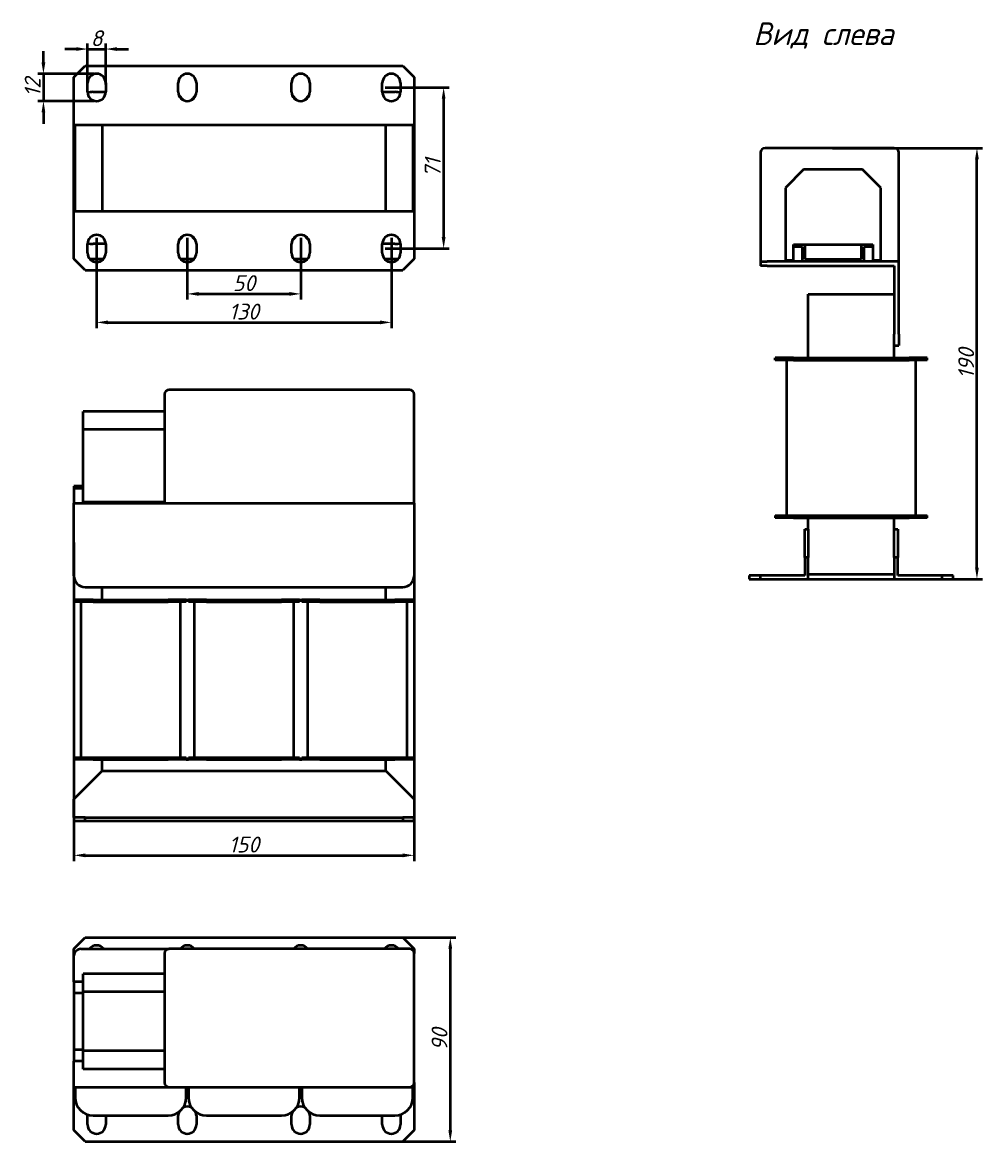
# Model space of a CAD drawing. Header units: millimetres. Extents: x 898 to 1322, y -243 to 251.
import ezdxf

# ---------------------------------------------------------------- set-up
doc = ezdxf.new("R2010")
doc.units = ezdxf.units.MM
doc.layers.get('Defpoints').update_dxf_attribs({"lineweight": 25})
doc.layers.add('Осн_СБ', color=7, linetype='Continuous', lineweight=50)
doc.styles.add('GOST-2.304_Type-B_italic', font='GOST Common Italic.ttf', dxfattribs={"height": 2.5})
doc.styles.add('ГОСТ', font='isocpeui.ttf')
doc.dimstyles.new('ISO-25', dxfattribs={"dimtxt": 3.5, "dimasz": 2.5, "dimexe": 1.25, "dimexo": 0.625, "dimtad": 1, "dimdec": 0, "dimtxsty": 'ГОСТ', "dimcen": 2.5, "dimclrd": 256, "dimclre": 256, "dimclrt": 256, "dimadec": 0, "dimazin": 0, "dimtfac": 1, "dimtdec": 0, "dimtmove": 0, "dimatfit": 3, "dimfxl": 1, "dimlwd": -1, "dimlwe": -1, "dimarcsym": 0})

# ---------------------------------------------------------------- blocks, each defined once
blk = doc.blocks.new('*D212')
at = {"layer": 'Defpoints', "color": 0, "transparency": 16777216}
for p in [(1254.5, 195.27), (1319.47, 195.27), (1234.5, 5.27)]:
    blk.add_point(p, dxfattribs=at)
at = {"layer": 'Осн_СБ', "transparency": 16777216}
for p, q in [((1255.75, 195.27), (1321.97, 195.27)), ((1319.47, 10.27), (1319.47, 190.27)), ((1235.75, 5.27), (1321.97, 5.27))]:
    blk.add_line(p, q, dxfattribs=at)
for points in [[(1318.63, 190.27), (1320.3, 190.27), (1319.47, 195.27)], [(1318.63, 10.27), (1320.3, 10.27), (1319.47, 5.27)]]:
    blk.add_solid(points, dxfattribs=at)
at = {"layer": 'Осн_СБ', "transparency": 16777216, "insert": (1314.72, 100.27), "char_height": 7, "attachment_point": 5, "rotation": 90, "style": 'ГОСТ'}
blk.add_mtext('190', dxfattribs=at)
blk = doc.blocks.new('*D213')
at = {"layer": 'Defpoints', "color": 0, "transparency": 16777216}
for p in [(996.19, -152.75), (996.19, -242.75), (1087.18, -242.75)]:
    blk.add_point(p, dxfattribs=at)
at = {"layer": 'Осн_СБ', "transparency": 16777216}
for p, q in [((997.44, -152.75), (1089.68, -152.75)), ((1087.18, -157.75), (1087.18, -237.75)), ((997.44, -242.75), (1089.68, -242.75))]:
    blk.add_line(p, q, dxfattribs=at)
for points in [[(1086.34, -157.75), (1088.01, -157.75), (1087.18, -152.75)], [(1086.34, -237.75), (1088.01, -237.75), (1087.18, -242.75)]]:
    blk.add_solid(points, dxfattribs=at)
at = {"layer": 'Осн_СБ', "transparency": 16777216, "insert": (1082.43, -197.75), "char_height": 7, "attachment_point": 5, "rotation": 90, "style": 'ГОСТ'}
blk.add_mtext('90', dxfattribs=at)
blk = doc.blocks.new('*D214')
at = {"layer": 'Defpoints', "color": 0, "transparency": 16777216}
for p in [(971.19, 156.99), (1021.19, 156.99), (1021.19, 130.96), (921.19, 22.65), (1071.19, 22.65), (1071.19, -116.55)]:
    blk.add_point(p, dxfattribs=at)
at = {"layer": 'Осн_СБ', "transparency": 16777216}
for p, q in [((971.19, 155.74), (971.19, 128.46)), ((1021.19, 155.74), (1021.19, 128.46)), ((976.19, 130.96), (1016.19, 130.96)), ((921.19, 21.4), (921.19, -119.05)), ((1071.19, 21.4), (1071.19, -119.05)), ((926.19, -116.55), (1066.19, -116.55))]:
    blk.add_line(p, q, dxfattribs=at)
for points in [[(976.19, 131.8), (976.19, 130.13), (971.19, 130.96)], [(1016.19, 131.8), (1016.19, 130.13), (1021.19, 130.96)], [(926.19, -115.72), (926.19, -117.39), (921.19, -116.55)], [(1066.19, -115.72), (1066.19, -117.39), (1071.19, -116.55)]]:
    blk.add_solid(points, dxfattribs=at)
at = {"layer": 'Осн_СБ', "transparency": 16777216, "char_height": 7, "attachment_point": 5, "style": 'ГОСТ'}
for s, insert in [('50', (996.19, 135.71)), ('150', (996.19, -111.8))]:
    blk.add_mtext(s, dxfattribs=dict(at, insert=insert))
blk = doc.blocks.new('*D215')
at = {"layer": 'Defpoints', "color": 0, "transparency": 16777216}
for p in [(931.19, 156.99), (1061.19, 156.99), (1061.19, 118.4)]:
    blk.add_point(p, dxfattribs=at)
at = {"layer": 'Осн_СБ', "transparency": 16777216}
for p, q in [((931.19, 155.74), (931.19, 115.9)), ((1061.19, 155.74), (1061.19, 115.9)), ((936.19, 118.4), (1056.19, 118.4))]:
    blk.add_line(p, q, dxfattribs=at)
for points in [[(936.19, 119.23), (936.19, 117.57), (931.19, 118.4)], [(1056.19, 119.23), (1056.19, 117.57), (1061.19, 118.4)]]:
    blk.add_solid(points, dxfattribs=at)
at = {"layer": 'Осн_СБ', "transparency": 16777216, "insert": (996.19, 123.15), "char_height": 7, "attachment_point": 5, "style": 'ГОСТ'}
blk.add_mtext('130', dxfattribs=at)
blk = doc.blocks.new('*D216')
at = {"layer": 'Defpoints', "color": 0, "transparency": 16777216}
for p in [(1057.19, 221.99), (1057.19, 150.99), (1084.25, 150.99)]:
    blk.add_point(p, dxfattribs=at)
at = {"layer": 'Осн_СБ', "transparency": 16777216}
for p, q in [((1058.44, 221.99), (1086.75, 221.99)), ((1084.25, 216.99), (1084.25, 155.99)), ((1058.44, 150.99), (1086.75, 150.99))]:
    blk.add_line(p, q, dxfattribs=at)
for points in [[(1083.42, 216.99), (1085.08, 216.99), (1084.25, 221.99)], [(1083.42, 155.99), (1085.08, 155.99), (1084.25, 150.99)]]:
    blk.add_solid(points, dxfattribs=at)
at = {"layer": 'Осн_СБ', "transparency": 16777216, "insert": (1079.45, 186.49), "char_height": 7, "attachment_point": 5, "rotation": 90, "style": 'ГОСТ'}
blk.add_mtext('71', dxfattribs=at)
blk = doc.blocks.new('*D217')
at = {"layer": 'Defpoints', "color": 0, "transparency": 16777216}
for p in [(931.19, 227.99), (907.73, 215.99), (931.19, 215.99)]:
    blk.add_point(p, dxfattribs=at)
at = {"layer": 'Осн_СБ', "transparency": 16777216}
for p, q in [((907.73, 232.99), (907.73, 237.99)), ((929.94, 227.99), (905.23, 227.99)), ((907.73, 227.99), (907.73, 215.99)), ((929.94, 215.99), (905.23, 215.99)), ((907.73, 210.99), (907.73, 205.99))]:
    blk.add_line(p, q, dxfattribs=at)
for points in [[(906.89, 232.99), (908.56, 232.99), (907.73, 227.99)], [(906.89, 210.99), (908.56, 210.99), (907.73, 215.99)]]:
    blk.add_solid(points, dxfattribs=at)
at = {"layer": 'Осн_СБ', "transparency": 16777216, "insert": (902.98, 221.99), "char_height": 7, "attachment_point": 5, "rotation": 90, "style": 'ГОСТ'}
blk.add_mtext('12', dxfattribs=at)
blk = doc.blocks.new('*D218')
at = {"layer": 'Defpoints', "color": 0, "transparency": 16777216}
for p in [(935.19, 238.9), (927.19, 221.99), (935.19, 221.99)]:
    blk.add_point(p, dxfattribs=at)
at = {"layer": 'Осн_СБ', "transparency": 16777216}
for p, q in [((922.19, 238.9), (917.19, 238.9)), ((927.19, 223.24), (927.19, 241.4)), ((927.19, 238.9), (935.19, 238.9)), ((935.19, 223.24), (935.19, 241.4)), ((940.19, 238.9), (945.19, 238.9))]:
    blk.add_line(p, q, dxfattribs=at)
for points in [[(922.19, 239.73), (922.19, 238.07), (927.19, 238.9)], [(940.19, 239.73), (940.19, 238.07), (935.19, 238.9)]]:
    blk.add_solid(points, dxfattribs=at)
at = {"layer": 'Осн_СБ', "transparency": 16777216, "insert": (931.19, 243.65), "char_height": 7, "attachment_point": 5, "style": 'ГОСТ'}
blk.add_mtext('8', dxfattribs=at)

msp = doc.modelspace()

# ---------------------------------------------------------------- linework, layer by layer
at = {"layer": 'Осн_СБ'}
for p, q in [((921.19, 226.49), (926.19, 231.49)), ((926.19, 231.49), (1066.19, 231.49)), ((1066.19, 231.49), (1071.19, 226.49)), ((921.19, 205.49), (921.19, 226.49)), ((927.19, 219.99), (927.19, 223.99)), ((935.19, 223.99), (935.19, 219.99)), ((967.19, 219.99), (967.19, 223.99)), ((975.19, 223.99), (975.19, 219.99)), ((1017.19, 219.99), (1017.19, 223.99)), ((1025.19, 223.99), (1025.19, 219.99)), ((1057.19, 219.99), (1057.19, 223.99)), ((1065.19, 223.99), (1065.19, 219.99)), ((1071.19, 226.49), (1071.19, 205.49)), ((929.69, 219.99), (935.19, 219.99)), ((1057.19, 219.99), (1062.69, 219.99)), ((921.19, 205.49), (1071.19, 205.49)), ((921.19, 167.49), (921.19, 205.49)), ((921.69, 167.49), (921.69, 205.49)), ((933.69, 205.49), (933.69, 167.49)), ((1058.69, 167.49), (1058.69, 205.49)), ((1070.69, 205.49), (1070.69, 167.49)), ((1071.19, 205.49), (1071.19, 167.49)), ((1224, 193.27), (1224, 145.27)), ((1283, 195.27), (1226, 195.27)), ((1285, 145.27), (1285, 193.27)), ((1243, 185.77), (1235, 177.77)), ((1269, 185.77), (1243, 185.77)), ((1277, 177.77), (1269, 185.77)), ((1235, 177.77), (1235, 145.77)), ((1277, 145.77), (1277, 177.77)), ((921.19, 167.49), (1071.19, 167.49)), ((921.19, 146.49), (921.19, 167.49)), ((1071.19, 167.49), (1071.19, 146.49)), ((927.19, 148.99), (927.19, 152.99)), ((935.19, 152.99), (929.69, 152.99)), ((935.19, 152.99), (935.19, 148.99)), ((967.19, 148.99), (967.19, 152.99)), ((975.19, 152.99), (975.19, 148.99)), ((1017.19, 148.99), (1017.19, 152.99)), ((1025.19, 152.99), (1025.19, 148.99)), ((1057.19, 148.99), (1057.19, 152.99)), ((1062.69, 152.99), (1057.19, 152.99)), ((1065.19, 152.99), (1065.19, 148.99)), ((1238.5, 152.77), (1243.5, 152.77)), ((1238.5, 151.77), (1238.5, 152.77)), ((1242.5, 151.77), (1238.5, 151.77)), ((1238.5, 145.77), (1238.5, 151.77)), ((1242.5, 145.27), (1242.5, 151.77)), ((1243.5, 152.77), (1243.5, 146.27)), ((1243.5, 152.77), (1268.5, 152.77)), ((1268.5, 146.27), (1268.5, 152.77)), ((1268.5, 152.77), (1273.5, 152.77)), ((1273.5, 151.77), (1269.5, 151.77)), ((1269.5, 151.77), (1269.5, 145.27)), ((1273.5, 152.77), (1273.5, 151.77)), ((1273.5, 151.77), (1273.5, 145.77)), ((926.19, 141.49), (921.19, 146.49)), ((928.07, 146.49), (934.32, 146.49)), ((968.07, 146.49), (974.32, 146.49)), ((1018.07, 146.49), (1024.32, 146.49)), ((1058.07, 146.49), (1064.32, 146.49)), ((1071.19, 146.49), (1066.19, 141.49)), ((1224, 145.27), (1227, 145.27)), ((1224, 145.27), (1224, 143.27)), ((1227, 143.27), (1224, 143.27)), ((1285, 145.27), (1227, 145.27)), ((1227, 143.27), (1283, 143.27)), ((1235, 145.77), (1238.5, 145.77)), ((1269.5, 145.27), (1242.5, 145.27)), ((1243.5, 146.27), (1268.5, 146.27)), ((1273.5, 145.77), (1277, 145.77)), ((1283, 143.27), (1283, 113.27)), ((1285, 113.27), (1285, 145.27)), ((926.19, 141.49), (1066.19, 141.49)), ((1245, 130.77), (1283, 130.77)), ((1245, 102.77), (1245, 130.77)), ((1283, 108.27), (1283, 113.27)), ((1285, 113.27), (1285, 108.27)), ((1283, 108.27), (1285, 108.27)), ((1283, 102.77), (1283, 108.27)), ((1238.5, 102.77), (1230.5, 102.77)), ((1230.5, 101.77), (1230.5, 102.77)), ((1238.5, 101.77), (1230.5, 101.77)), ((1235.5, 101.77), (1235.5, 33.27)), ((1238.5, 102.77), (1289.5, 102.77)), ((1238.5, 101.77), (1289.5, 101.77)), ((1297.5, 102.77), (1289.5, 102.77)), ((1297.5, 101.77), (1289.5, 101.77)), ((1292.5, 33.27), (1292.5, 101.77)), ((1297.5, 101.77), (1297.5, 102.77)), ((961.19, 86.65), (961.19, 38.65)), ((1069.19, 88.65), (963.19, 88.65)), ((1071.19, 38.65), (1071.19, 86.65)), ((961.19, 79.15), (925.19, 79.15)), ((925.19, 71.15), (925.19, 79.15)), ((961.19, 71.15), (925.19, 71.15)), ((925.19, 39.15), (925.19, 71.15)), ((925.19, 46.15), (921.19, 46.15)), ((921.19, 46.15), (921.19, 45.15)), ((925.19, 45.15), (921.19, 45.15)), ((921.19, 45.15), (921.19, 38.65)), ((921.19, 38.65), (1071.19, 38.65)), ((921.19, 6.65), (921.19, 38.65)), ((961.19, 39.15), (925.19, 39.15)), ((963.19, 38.65), (1069.19, 38.65)), ((1071.19, 38.65), (1071.19, 6.65)), ((1230.5, 33.27), (1238.5, 33.27)), ((1230.5, 33.27), (1230.5, 32.27)), ((1238.5, 32.27), (1230.5, 32.27)), ((1238.5, 33.27), (1289.5, 33.27)), ((1238.5, 32.27), (1289.5, 32.27)), ((1245, 27.27), (1245, 32.27)), ((1283, 27.27), (1283, 32.27)), ((1289.5, 33.27), (1297.5, 33.27)), ((1297.5, 32.27), (1289.5, 32.27)), ((1297.5, 32.27), (1297.5, 33.27)), ((1243.5, 14.77), (1243.5, 27.27)), ((1243.5, 27.27), (1245, 27.27)), ((1245, 27.27), (1245, 14.77)), ((1283, 14.77), (1283, 27.27)), ((1283, 27.27), (1284.5, 27.27)), ((1284.5, 27.27), (1284.5, 14.77)), ((1243.5, 14.77), (1243.5, 6.77)), ((1245, 14.77), (1243.5, 14.77)), ((1245, 5.27), (1245, 14.77)), ((1283, 14.77), (1283, 5.27)), ((1284.5, 14.77), (1283, 14.77)), ((1284.5, 6.77), (1284.5, 14.77)), ((1219, 6.77), (1219, 5.27)), ((1224, 6.77), (1219, 6.77)), ((1219, 5.27), (1224, 5.27)), ((1224, 5.27), (1224, 6.77)), ((1243.5, 6.77), (1224, 6.77)), ((1224, 5.27), (1245, 5.27)), ((1283, 7.27), (1245, 7.27)), ((1283, 5.27), (1304, 5.27)), ((1304, 6.77), (1284.5, 6.77)), ((1309, 6.77), (1304, 6.77)), ((1304, 6.77), (1304, 5.27)), ((1304, 5.27), (1309, 5.27)), ((1309, 5.27), (1309, 6.77)), ((926.19, 1.65), (1066.19, 1.65)), ((933.69, -3.85), (933.69, 1.65)), ((1058.69, -3.85), (1058.69, 1.65)), ((929.69, -3.85), (921.69, -3.85)), ((921.69, -4.85), (921.69, -3.85)), ((929.69, -4.85), (921.69, -4.85)), ((924.19, -4.85), (924.19, -73.35)), ((929.69, -3.85), (962.69, -3.85)), ((929.69, -4.85), (962.69, -4.85)), ((970.69, -3.85), (962.69, -3.85)), ((970.69, -4.85), (962.69, -4.85)), ((968.19, -73.35), (968.19, -4.85)), ((970.69, -4.85), (970.69, -3.85)), ((970.69, -3.85), (971.69, -3.85)), ((979.69, -3.85), (971.69, -3.85)), ((971.69, -4.85), (971.69, -3.85)), ((979.69, -4.85), (971.69, -4.85)), ((974.19, -4.85), (974.19, -73.35)), ((979.69, -3.85), (1012.69, -3.85)), ((979.69, -4.85), (1012.69, -4.85)), ((1020.69, -3.85), (1012.69, -3.85)), ((1020.69, -4.85), (1012.69, -4.85)), ((1018.19, -73.35), (1018.19, -4.85)), ((1020.69, -4.85), (1020.69, -3.85)), ((1020.69, -3.85), (1021.69, -3.85)), ((1029.69, -3.85), (1021.69, -3.85)), ((1021.69, -4.85), (1021.69, -3.85)), ((1029.69, -4.85), (1021.69, -4.85)), ((1024.19, -4.85), (1024.19, -73.35)), ((1029.69, -3.85), (1062.69, -3.85)), ((1029.69, -4.85), (1062.69, -4.85)), ((1070.69, -3.85), (1062.69, -3.85)), ((1070.69, -4.85), (1062.69, -4.85)), ((1068.19, -73.35), (1068.19, -4.85)), ((1070.69, -4.85), (1070.69, -3.85)), ((921.69, -73.35), (929.69, -73.35)), ((921.69, -73.35), (921.69, -74.35)), ((929.69, -73.35), (962.69, -73.35)), ((962.69, -73.35), (970.69, -73.35)), ((970.69, -74.35), (970.69, -73.35)), ((971.69, -73.35), (979.69, -73.35)), ((971.69, -73.35), (971.69, -74.35)), ((979.69, -73.35), (1012.69, -73.35)), ((1012.69, -73.35), (1020.69, -73.35)), ((1020.69, -74.35), (1020.69, -73.35)), ((1021.69, -73.35), (1029.69, -73.35)), ((1021.69, -73.35), (1021.69, -74.35)), ((1029.69, -73.35), (1062.69, -73.35)), ((1062.69, -73.35), (1070.69, -73.35)), ((1070.69, -74.35), (1070.69, -73.35)), ((929.69, -74.35), (921.69, -74.35)), ((929.69, -74.35), (962.69, -74.35)), ((933.69, -79.35), (933.69, -74.35)), ((970.69, -74.35), (962.69, -74.35)), ((970.69, -74.35), (971.69, -74.35)), ((979.69, -74.35), (971.69, -74.35)), ((979.69, -74.35), (1012.69, -74.35)), ((1020.69, -74.35), (1012.69, -74.35)), ((1020.69, -74.35), (1021.69, -74.35)), ((1029.69, -74.35), (1021.69, -74.35)), ((1029.69, -74.35), (1062.69, -74.35)), ((1058.69, -79.35), (1058.69, -74.35)), ((1070.69, -74.35), (1062.69, -74.35)), ((933.69, -79.35), (921.19, -91.85)), ((933.69, -79.35), (1058.69, -79.35)), ((1071.19, -91.85), (1058.69, -79.35)), ((921.19, -99.85), (921.19, -91.85)), ((1071.19, -91.85), (1071.19, -99.85)), ((926.19, -99.85), (921.19, -99.85)), ((921.19, -99.85), (921.19, -101.35)), ((921.19, -101.35), (926.19, -101.35)), ((926.19, -101.35), (926.19, -99.85)), ((926.19, -99.85), (1066.19, -99.85)), ((926.19, -101.35), (1066.19, -101.35)), ((1071.19, -99.85), (1066.19, -99.85)), ((1066.19, -99.85), (1066.19, -101.35)), ((1066.19, -101.35), (1071.19, -101.35)), ((1071.19, -101.35), (1071.19, -99.85)), ((921.19, -157.75), (926.19, -152.75)), ((926.19, -152.75), (1066.19, -152.75)), ((1066.19, -152.75), (1071.19, -157.75)), ((921.19, -160.75), (921.19, -157.75)), ((924.19, -157.75), (963.19, -157.75)), ((1069.19, -157.75), (963.19, -157.75)), ((1071.19, -157.75), (1071.19, -159.75)), ((921.19, -172.25), (921.19, -160.75)), ((961.19, -159.75), (961.19, -216.75)), ((1071.19, -216.75), (1071.19, -159.75)), ((925.19, -172.25), (921.19, -172.25)), ((921.19, -172.25), (921.19, -177.25)), ((961.19, -168.75), (925.19, -168.75)), ((925.19, -176.75), (925.19, -168.75)), ((925.19, -177.25), (921.19, -177.25)), ((921.19, -177.25), (921.19, -202.25)), ((961.19, -176.75), (925.19, -176.75)), ((925.19, -202.75), (925.19, -176.75)), ((925.19, -202.25), (921.19, -202.25)), ((921.19, -202.25), (921.19, -207.25)), ((961.19, -202.75), (925.19, -202.75)), ((925.19, -210.75), (925.19, -202.75)), ((921.19, -218.75), (921.19, -207.25)), ((925.19, -207.25), (921.19, -207.25)), ((961.19, -210.75), (925.19, -210.75)), ((1071.19, -216.75), (1071.19, -218.75)), ((921.19, -237.75), (921.19, -218.75)), ((921.19, -218.75), (963.19, -218.75)), ((921.69, -218.75), (921.69, -223.25)), ((963.19, -218.75), (1069.19, -218.75)), ((970.69, -223.25), (970.69, -218.75)), ((971.69, -218.75), (971.69, -223.25)), ((1020.69, -223.25), (1020.69, -218.75)), ((1021.69, -218.75), (1021.69, -223.25)), ((1069.19, -218.75), (1071.19, -218.75)), ((1070.69, -223.25), (1070.69, -218.75)), ((1071.19, -218.75), (1071.19, -237.75)), ((927.19, -235.25), (927.19, -231.25)), ((929.69, -231.25), (962.69, -231.25)), ((935.19, -231.25), (935.19, -235.25)), ((967.19, -235.25), (967.19, -231.25)), ((975.19, -231.25), (975.19, -235.25)), ((979.69, -231.25), (1012.69, -231.25)), ((1017.19, -235.25), (1017.19, -231.25)), ((1025.19, -231.25), (1025.19, -235.25)), ((1029.69, -231.25), (1062.69, -231.25)), ((1057.19, -235.25), (1057.19, -231.25)), ((1065.19, -231.25), (1065.19, -235.25)), ((926.19, -242.75), (921.19, -237.75)), ((1071.19, -237.75), (1066.19, -242.75)), ((926.19, -242.75), (1066.19, -242.75))]:
    msp.add_line(p, q, dxfattribs=at)
for centre, radius, start, end in [((931.19, 223.99), 4, 0, 180), ((971.19, 223.99), 4, 0, 180), ((1021.19, 223.99), 4, 0, 180), ((1061.19, 223.99), 4, 0, 180), ((931.19, 219.99), 4, 180, 0), ((929.69, 211.99), 8, 90, 108.0632), ((971.19, 219.99), 4, 180, 0), ((962.69, 211.99), 8, 33.8566, 52.6719), ((979.69, 211.99), 8, 127.3281, 146.1434), ((1021.19, 219.99), 4, 180, 0), ((1012.69, 211.99), 8, 33.8566, 52.6719), ((1029.69, 211.99), 8, 127.3281, 146.1434), ((1061.19, 219.99), 4, 180, 0), ((1062.69, 211.99), 8, 71.9368, 90), ((1226, 193.27), 2, 90, 180), ((1283, 193.27), 2, 0, 90), ((931.19, 152.99), 4, 0, 180), ((929.69, 160.99), 8, 251.9368, 270), ((971.19, 152.99), 4, 0, 180), ((962.69, 160.99), 8, 307.3281, 326.1434), ((979.69, 160.99), 8, 213.8566, 232.6719), ((1021.19, 152.99), 4, 0, 180), ((1012.69, 160.99), 8, 307.3281, 326.1434), ((1029.69, 160.99), 8, 213.8566, 232.6719), ((1061.19, 152.99), 4, 0, 180), ((1062.69, 160.99), 8, 270, 288.0632), ((931.19, 148.99), 4, 180, 0), ((971.19, 148.99), 4, 180, 0), ((1021.19, 148.99), 4, 180, 0), ((1061.19, 148.99), 4, 180, 0), ((963.19, 86.65), 2, 90, 180), ((1069.19, 86.65), 2, 0, 90), ((926.19, 6.65), 5, 180, 270), ((1066.19, 6.65), 5, 270, 0), ((924.19, -160.75), 3, 90, 180), ((931.19, -160.25), 4, 38.6822, 141.3178), ((963.19, -159.75), 2, 90, 180), ((971.19, -160.25), 4, 38.6822, 141.3178), ((1021.19, -160.25), 4, 38.6822, 141.3178), ((1061.19, -160.25), 4, 38.6822, 141.3178), ((1069.19, -159.75), 2, 0, 90), ((963.19, -216.75), 2, 180, 270), ((1069.19, -216.75), 2, 270, 0), ((929.69, -223.25), 8, 180, 270), ((962.69, -223.25), 8, 270, 0), ((979.69, -223.25), 8, 180, 270), ((1012.69, -223.25), 8, 270, 0), ((1029.69, -223.25), 8, 180, 270), ((1062.69, -223.25), 8, 270, 0), ((931.19, -231.25), 4, 174.3432, 180), ((971.19, -231.25), 4, 155.8174, 180), ((971.19, -231.25), 4, 62.3459, 117.6541), ((971.19, -231.25), 4, 0, 24.1826), ((1021.19, -231.25), 4, 155.8174, 180), ((1021.19, -231.25), 4, 62.3459, 117.6541), ((1021.19, -231.25), 4, 0, 24.1826), ((1061.19, -231.25), 4, 0, 5.6568), ((931.19, -235.25), 4, 180, 0), ((971.19, -235.25), 4, 180, 0), ((1021.19, -235.25), 4, 180, 0), ((1061.19, -235.25), 4, 180, 0)]:
    msp.add_arc(centre, radius, start, end, dxfattribs=at)

# ---------------------------------------------------------------- texts
at = {"layer": 'Осн_СБ', "insert": (1220.82, 250.66), "char_height": 10, "width": 336.0264, "attachment_point": 1, "style": 'GOST-2.304_Type-B_italic'}
msp.add_mtext('Вид слева', dxfattribs=at)

# ---------------------------------------------------------------- dimensions: what is measured, and where the dimension line sits
at = {"layer": 'Осн_СБ'}
for base, p1, p2, picture, middle in [((935.19, 238.9), (927.19, 221.99), (935.19, 221.99), '*D218', (931.19, 243.65)), ((1071.19, -116.55), (921.19, 22.65), (1071.19, 22.65), '*D214', (996.19, -111.8)), ((1021.19, 130.96), (971.19, 156.99), (1021.19, 156.99), '*D214', (996.19, 135.71)), ((1061.19, 118.4), (931.19, 156.99), (1061.19, 156.99), '*D215', (996.19, 123.15))]:
    dim = msp.add_linear_dim(base=base, p1=p1, p2=p2, dimstyle='ISO-25', dxfattribs=at)
    dim.commit()
    dim.dimension.update_dxf_attribs({"geometry": picture, "text_midpoint": middle})
for base, p1, p2, picture, middle in [((907.73, 215.99), (931.19, 227.99), (931.19, 215.99), '*D217', (902.98, 221.99)), ((1084.25, 150.99), (1057.19, 221.99), (1057.19, 150.99), '*D216', (1079.45, 186.49)), ((1319.47, 195.27), (1234.5, 5.27), (1254.5, 195.27), '*D212', (1314.72, 100.27)), ((1087.18, -242.75), (996.19, -152.75), (996.19, -242.75), '*D213', (1082.43, -197.75))]:
    dim = msp.add_linear_dim(base=base, p1=p1, p2=p2, angle=90, dimstyle='ISO-25', dxfattribs=at)
    dim.commit()
    dim.dimension.update_dxf_attribs({"geometry": picture, "text_midpoint": middle})

doc.saveas('drawing.dxf')
